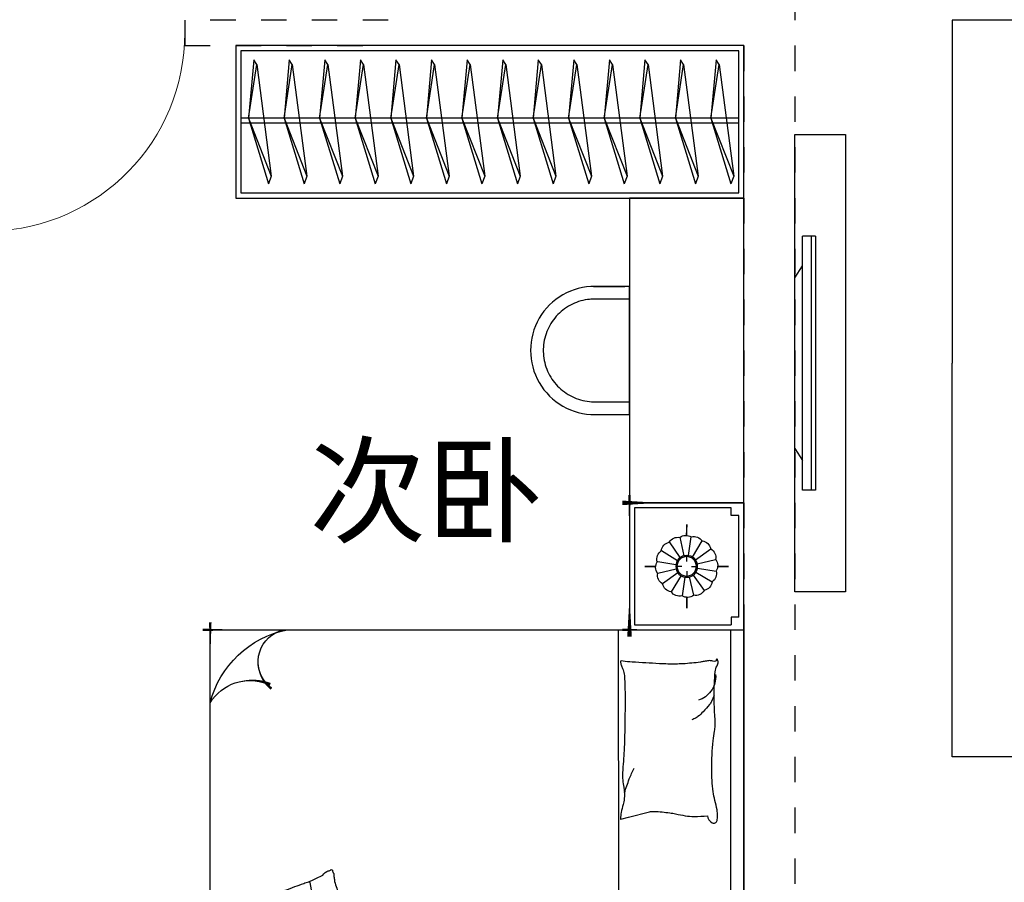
# Model space of a CAD drawing. Header units: millimetres. Extents: x 296296 to 297283, y 219875 to 220035.
# Tile 145 of 256: x 296881.87 to 296885.75, y 220010.86 to 220014.26. Entities that reach past the tile are written whole.
import ezdxf

# ---------------------------------------------------------------- set-up
doc = ezdxf.new("R2010")
doc.units = ezdxf.units.MM
for name, pattern in [('185洋房-中间套（报建版）-旧规$0$DASH', [0.35, 0.25, -0.1]), ('185洋房-中间套（报建版）-旧规$0$洋房户型$0$CONTINOUS', [0]), ('185洋房-中间套（报建版）-旧规$0$洋房户型$0$XU-140-SF-N1$0$DASH', [0.35, 0.25, -0.1])]:
    doc.linetypes.add(name, pattern=pattern)
doc.styles.get("Standard").update_dxf_attribs({"font": 'arial.ttf'})

# ---------------------------------------------------------------- blocks, each defined once
blk = doc.blocks.new('4uyh5uj6kj67j75rykjtuk7tsik76ykj')
at = {"color": 253}
blk.add_text('次卧', height=337.5886524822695, dxfattribs=at).set_placement((833764.4018206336, 425537))
blk = doc.blocks.new('185洋房-中间套（报建版）-旧规$0$洋房户型$0$11A$C643C1FD2')
at = {"color": 253}
for points in [[(28.00162752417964, 342.6770962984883, -0.2633679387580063), (0.0515171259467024, 361.4657623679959, -0.494818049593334), (9.22300753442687, 380.2089987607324, -0.049224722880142), (26.89366485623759, 381.9528907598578, -0.0368308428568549), (50.53589313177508, 380.2089987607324, -0.0318926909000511), (88.513958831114, 372.0737317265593, 0.0357819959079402), (122.4282498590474, 365.0841070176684, 0.0329412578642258), (212.0899194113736, 359.1705537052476, 0.0265644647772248), (323.3170857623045, 365.0841070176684, 0.0179054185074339), (360.8313586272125, 370.4487565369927, -0.0333974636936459), (381.0393698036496, 372.7026747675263, -0.0320396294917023), (418.1219118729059, 371.9701745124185, 0.018441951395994), (482.4437609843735, 368.9494421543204, 0.0108372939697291), (547.20722402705, 369.7023622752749, 0.0146238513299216), (595.1154809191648, 372.7026747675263, 0.1112493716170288), (617.6622878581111, 380.009099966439, -0.1537083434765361), (634.5505437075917, 383.9622313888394, -0.0764444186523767), (641.9869964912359, 382.2391803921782, -0.215512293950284), (643.9398537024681, 380.2089987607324, -0.5858582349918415), (641.2773915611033, 377.1638927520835, 0.3634893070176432), (636.428366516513, 374.5792910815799, 0.1917162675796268), (636.3710470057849, 363.0441536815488, -0.1296753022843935), (638.3061893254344, 346.4303289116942, -0.0173502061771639), (635.3064320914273, 329.6262630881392, 0.0193256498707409), (632.6727208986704, 314.5282753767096, 0.0188175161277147), (626.0583722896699, 246.1461785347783, 0.0218280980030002), (625.1612337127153, 186.9199199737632, 0.0062041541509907), (626.5468691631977, 153.0692459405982, 0.0019630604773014), (632.6727208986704, 46.17539165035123, 0.0283408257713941), (636.9498540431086, 10.04676229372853, -0.1170135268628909), (636.428366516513, 1.137023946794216, -0.3660599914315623), (634.9992988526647, 0.2057491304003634, -0.0397304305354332), (621.4055880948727, 3.013640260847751, -0.0483088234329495), (607.6671159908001, 8.49546699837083, 0.0629807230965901), (596.9933037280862, 12.39658056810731, 0.0405796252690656), (573.5959727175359, 15.7771522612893, 0.0143450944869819), (506.85604535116, 18.02642949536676, 0.0054844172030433), (381.4113608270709, 17.27782013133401, 0.0071527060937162), (285.2684470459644, 14.27319686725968, 0.0087615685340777), (242.7241944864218, 11.586396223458, -0.0081531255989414), (197.0090114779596, 8.643489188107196, -0.062510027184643), (139.879690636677, 13.04411358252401, 0.078669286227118), (94.29284231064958, 15.08410701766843, 0.0478250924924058), (71.93141105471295, 10.36764307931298, -0.0344939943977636), (41.1465831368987, 3.013640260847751, -0.0235713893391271), (15.81139786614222, -8.1299222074e-06, -0.5102284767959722), (14.85667191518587, 1.137023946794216), (22.36815910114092, 31.16260241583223), (43.02460189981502, 113.7327313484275, 0.0730409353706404), (44.97563112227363, 133.3135636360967, 0.0233051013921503), (39.26876032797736, 194.4262439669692, 0.0182988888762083), (35.19884174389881, 217.2706755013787, -0.0109698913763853), (27.85368260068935, 255.2657693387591, -0.0422811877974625), (24.94686314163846, 289.579173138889, -0.0272005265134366), (27.85368260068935, 342.9727865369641)], [(501.8616993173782, 368.8804882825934, 0.0278421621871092), (478.0799251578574, 358.2673156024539, 0.0486850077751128), (465.5431597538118, 350.1835615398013, 0.0236664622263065), (437.6198862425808, 325.8245057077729, 0.0312234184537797), (418.5966097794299, 305.1453350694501, 0.0468009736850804), (413.4886008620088, 297.4792006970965, 0.023190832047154), (405.4516541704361, 280.7496055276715)], [(583.8483481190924, 374.5792910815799, 0.0881531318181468), (549.3185234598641, 371.0355364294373, 0.0881531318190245), (518.1231781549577, 355.8132692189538, 0.0775471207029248), (496.4769416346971, 334.2011149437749, 0.077547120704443), (482.4437609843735, 307.0218101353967)], [(118.3913605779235, 15.79728258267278, 0.0097294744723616), (145.6801728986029, 24.82911724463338, 0.009729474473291), (172.5969230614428, 34.91583502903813, 0.0079705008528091), (194.3418602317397, 43.95450188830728, 0.0079705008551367), (215.7876314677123, 53.68171564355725)]]:
    blk.add_lwpolyline(points, format="xyb", dxfattribs=at)
blk = doc.blocks.new('185洋房-中间套（报建版）-旧规$0$洋房户型$0$11A$C5A527934')
at = {"color": 253}
for p, q in [((122.7863028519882, 492.3297854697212), (194.0422210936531, 398.7701386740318)), ((469.082148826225, 493.1734273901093), (467.2889541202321, 399.6312042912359)), ((194.0422210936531, 398.7701386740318), (261.6452530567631, 281.4336128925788)), ((347.0384173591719, 320.5457457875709), (364.8287260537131, 400.5479455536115)), ((467.2889541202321, 399.6312042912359), (490.5114477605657, 289.7861020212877)), ((592.6898554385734, 326.9167924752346), (677.8384109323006, 360.9532905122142)), ((677.8384109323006, 360.9532905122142), (699.5126560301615, 357.8590980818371)), ((329.248285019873, 268.9888375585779), (347.0384173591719, 320.5457457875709)), ((530.7634408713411, 243.3727071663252), (592.6898554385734, 326.9167924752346)), ((261.6452530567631, 281.4336128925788), (277.656460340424, 231.6545115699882)), ((490.5114477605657, 289.7861020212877), (530.7634408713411, 243.3727071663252)), ((69.51041293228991, 247.6549006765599), (37.09750266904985, 229.6184736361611)), ((162.0198065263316, 260.0996760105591), (69.51041293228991, 247.6549006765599)), ((277.656460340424, 231.6545115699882), (162.0198065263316, 260.0996760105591)), ((277.656460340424, 231.6545115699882), (329.248285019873, 268.9888375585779)), ((530.7634408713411, 243.3727071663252), (363.562474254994, 226.3543945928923)), ((530.7634408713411, 243.3727071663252), (502.8965543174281, 169.1111991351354)), ((530.7634408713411, 243.3727071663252), (591.1416068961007, 268.1265008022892)), ((591.1416068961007, 268.1265008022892), (653.0678451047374, 265.0323083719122)), ((653.0678451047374, 265.0323083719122), (741.3128976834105, 249.5610920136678)), ((741.3128976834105, 249.5610920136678), (744.2826452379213, 243.7632998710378)), ((277.656460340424, 231.6545115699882), (233.1808649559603, 174.7640555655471)), ((277.656460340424, 231.6545115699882), (288.2512753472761, 146.9533973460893)), ((318.6659118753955, 193.8651198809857), (307.8287011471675, 186.1295117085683)), ((363.562474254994, 226.3543945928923), (318.6659118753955, 193.8651198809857)), ((233.1808649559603, 174.7640555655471), (174.4729873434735, 132.0963089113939)), ((502.8965543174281, 169.1111991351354), (521.4744786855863, 94.8498182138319)), ((174.4729873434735, 132.0963089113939), (90.85874809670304, 132.0963089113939)), ((289.9070901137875, 133.7158508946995), (300.5571840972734, 48.57280439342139)), ((521.4744786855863, 94.8498182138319), (569.7114051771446, 38.53747242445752))]:
    blk.add_line(p, q, dxfattribs=at)
blk.add_lwpolyline([(405.0356356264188, 391.5003112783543, -0.0256263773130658), (394.5934741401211, 394.0405346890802, -0.0108003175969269), (278.209239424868, 431.5106167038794, -0.0045599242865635), (199.4338971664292, 459.5707737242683, -0.0112502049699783), (167.8769151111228, 471.9491266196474, -0.0693939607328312), (150.9364112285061, 481.9861399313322, 0.0797562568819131), (135.9971100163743, 490.4264496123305, 0.1063994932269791), (122.7863028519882, 492.3297854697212, 0.3286420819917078), (119.1773717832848, 489.2655320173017, 0.2995467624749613), (121.3153486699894, 483.4137400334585, -0.1899166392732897), (126.2542959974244, 475.4833428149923, -0.0335175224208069), (127.3176843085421, 466.2475801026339, -0.0756271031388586), (126.8906863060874, 462.1304654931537, -0.0534886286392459), (124.2209201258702, 455.063051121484, -0.0178378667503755), (113.3135905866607, 435.2732662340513, -0.0383935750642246), (97.84424402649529, 413.4275901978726, 0.0595290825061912), (88.45066338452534, 398.9000875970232, 0.0359425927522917), (78.95537845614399, 375.3470172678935, 0.011245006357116), (55.85925023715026, 297.6302435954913, 0.0062027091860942), (46.61283075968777, 262.009805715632, -0.010783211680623), (41.10622010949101, 241.5682398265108, -0.0194848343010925), (37.09750266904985, 229.6184736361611, -0.0050616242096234), (19.43351800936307, 184.4461909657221, -0.1013919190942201), (4.367418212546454, 161.6979340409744, 0.2237680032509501), (2.24386440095e-05, 149.6127858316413, 0.2555795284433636), (2.805489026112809, 145.4583129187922, 0.0815627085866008), (16.92475666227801, 140.8788286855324, 0.0718052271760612), (32.32184490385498, 140.7632261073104, -0.0699853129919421), (48.11559286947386, 140.7018463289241, -0.0354599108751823), (101.6783004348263, 129.0320565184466, -0.0294323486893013), (163.8247328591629, 106.7504570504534, -0.0015539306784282), (193.8273851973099, 93.84524431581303, 0.0015200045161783), (224.4987916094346, 80.64991030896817, 0.004735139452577), (256.237719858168, 67.46336765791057, -0.0038204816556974), (295.604757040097, 51.19196171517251, -0.2960011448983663), (315.3198151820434, 22.10359100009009, 0.6497743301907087), (334.6137799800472, 13.98520612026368, 0.0231899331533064), (338.6621444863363, 18.15789371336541, -0.0288000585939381), (341.960333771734, 21.48196777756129, -0.0057266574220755), (347.8876233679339, 26.68343014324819, 0.0043580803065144), (355.6948428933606, 33.49688085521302, 0.0275279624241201), (370.9950301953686, 48.67188713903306, 0.0462141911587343), (378.6929041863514, 58.96571177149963, 0.194121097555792), (381.2113511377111, 73.97301234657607, -0.1337189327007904), (382.2652226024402, 95.61669339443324, -0.0057790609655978), (388.9653815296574, 115.431317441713, -0.0088817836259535)], format="xyb", dxfattribs=at)
blk.add_lwpolyline([(770.2698468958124, 299.0561550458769, 0.1013919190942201), (787.0352203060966, 320.5827156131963, -0.2237680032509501), (792.3160632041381, 332.2975630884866, -0.2555795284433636), (789.8372789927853, 336.6548462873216, -0.0815627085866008), (776.1105519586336, 342.3030636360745, -0.0718052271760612), (760.7676185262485, 343.5984725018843, 0.0699853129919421), (745.0250362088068, 344.8702209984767, 0.0354599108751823), (692.5143547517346, 360.6111221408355, 0.0294323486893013), (632.2585668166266, 387.5905357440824, 0.0015539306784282), (603.3333250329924, 402.757409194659, -0.0015200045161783), (573.7635334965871, 418.2648087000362, -0.004735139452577), (543.1286866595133, 433.8452654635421, 0.0038204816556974), (505.1246174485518, 453.0861851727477, 0.2960011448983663), (487.6971029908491, 483.6000929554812, 0.265444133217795), (469.082148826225, 493.1734273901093, -0.0231899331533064), (464.7258680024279, 489.3233112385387, 0.0288000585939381), (461.1825995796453, 486.2618132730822, 0.0057266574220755), (454.8740680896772, 481.5299634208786, -0.0043580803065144), (446.5675822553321, 475.3349589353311, -0.0275279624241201), (430.149279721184, 461.3773126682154, -0.0462141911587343), (421.6850562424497, 451.7037915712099, -0.194121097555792), (418.0237477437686, 436.9336708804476, 0.1337189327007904), (415.3140452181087, 415.4344363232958, 0.0115049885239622), (398.5551213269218, 377.3189803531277, 0.0088817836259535), (374.8533441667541, 328.8747350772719, 0.0124257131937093), (341.4359616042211, 267.358714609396, -0.0336123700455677), (330.0450882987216, 244.0923795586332), (309.3242681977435, 193.4073047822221), (293.3396342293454, 154.3073867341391, 0.2243410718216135), (280.2644931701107, 142.336453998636, -0.7227715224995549), (280.1118582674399, 134.362428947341, -0.1035130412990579), (283.475598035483, 133.9159818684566, 0.0534647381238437), (289.9907356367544, 133.7042395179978, 0.0301092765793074), (310.7412826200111, 129.5083340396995, -0.0314364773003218), (330.6279829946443, 125.5419687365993, -0.0532399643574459), (344.2355694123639, 125.1658530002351, 0.0551795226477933), (357.3661006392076, 124.7520930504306, 0.0562710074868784), (380.1486569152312, 118.8334074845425, 0.0108003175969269), (493.3185365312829, 72.55300682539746, 0.0045599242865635), (569.7114051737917, 38.53747242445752, 0.0112502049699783), (600.2267866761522, 23.7767736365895, 0.0693939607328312), (616.3481453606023, 12.47084147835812, -0.0797562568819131), (630.5965715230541, 2.91030277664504, -0.1063994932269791), (643.622630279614, -7.6228861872e-06, -0.3286420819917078), (647.45581179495, 2.778616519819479, -0.2995467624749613), (645.7726487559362, 8.777064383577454, 0.1899166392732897), (641.4560746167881, 17.06268979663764, 0.0335175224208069), (641.103711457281, 26.35278924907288, 0.0756271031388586), (641.8450193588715, 30.42506412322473, 0.0534886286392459), (645.0486305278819, 37.26705745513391, 0.0178378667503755), (657.4407085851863, 56.16260785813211, 0.0383935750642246), (674.5389620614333, 76.75833489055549, -0.0595290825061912), (685.0184041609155, 90.52310813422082, -0.0359425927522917), (696.2910374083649, 113.2791029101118, -0.011245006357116), (725.2760093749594, 188.9969967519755, -0.0062027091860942), (737.2254412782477, 223.8039349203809, 0.010783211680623), (744.2826452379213, 243.7632998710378, 0.0194848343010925), (749.1954882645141, 255.370655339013, 0.0050616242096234)], format="xyb", close=True, dxfattribs=at)
blk = doc.blocks.new('185洋房-中间套（报建版）-旧规$0$洋房户型$0$11cdx床头灯2.0')
at = {"color": 253}
for p, q in [((0, 121.9930754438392), (0, 164.8358911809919)), ((-22.36753262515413, 36.55522483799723), (-61.20316116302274, 100.0242339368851)), ((-6.675826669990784, 42.33230819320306), (-18.26673075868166, 115.8317782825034)), ((10.03221337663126, 41.66468136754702), (27.45064381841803, 114.0049844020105)), ((25.21293987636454, 34.65398449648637), (68.98890671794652, 94.82196510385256)), ((-34.65398450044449, 25.21293987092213), (-94.82196508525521, 68.98890669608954)), ((36.55522483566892, 22.36753262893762), (100.0242339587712, 61.20316118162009)), ((-121.9930754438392, 0), (-164.8358911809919, 0)), ((-41.66468137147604, 10.0322133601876), (-114.0049843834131, 27.45064379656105)), ((-19.46074865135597, 0), (-38.24746614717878, 0)), ((0, 19.46074865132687), (0, 38.24746614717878)), ((19.46074865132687, 0), (38.24746614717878, 0)), ((42.33230819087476, 6.675826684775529), (115.8317783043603, 18.26673077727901)), ((121.9930754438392, 0), (164.8358911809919, 0)), ((-42.33230818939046, -6.675826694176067), (-115.831778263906, -18.26673078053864)), ((-36.55522482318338, -22.36753264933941), (-100.0242339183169, -61.20316118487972)), ((-25.21293984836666, -34.65398451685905), (-68.9889066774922, -94.82196510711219)), ((0, -19.46074865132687), (0, -38.24746614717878)), ((62.58618011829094, -99.16473352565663), (22.87297582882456, -36.24110863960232)), ((34.65398451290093, -25.21293985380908), (96.00410843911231, -67.33413310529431)), ((41.66468137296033, -10.03221335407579), (114.3802456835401, -25.8424789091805)), ((-27.26200928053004, -114.0502396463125), (-9.963274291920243, -41.68122052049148)), ((18.72336690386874, -113.8760766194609), (6.952890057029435, -42.28768495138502)), ((0, -121.9930754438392), (0, -164.8358911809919))]:
    blk.add_line(p, q, dxfattribs=at)
for points in [[(0, 164.8358911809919), (0, 121.9930754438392)], [(-164.8358911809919, 0), (-121.9930754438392, 0)], [(164.8358911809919, 0), (122.0982539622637, -1.711093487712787)], [(0, -164.8358911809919), (0, -121.9930754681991)]]:
    blk.add_lwpolyline(points, dxfattribs=at)
for radius in [42.85546614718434, 38.24746614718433]:
    blk.add_circle((0, 0), radius, dxfattribs=at)
for centre, start, end in [((-28.32740078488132, 77.05201628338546), 75.48094052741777, 145.0444984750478), ((3.315424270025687, 82.02720775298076), 52.98094052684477, 122.5444984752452), ((-55.65763585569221, 60.34635381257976), 97.98094052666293, 167.5444984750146), ((34.45350603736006, 74.51450042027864), 30.48094052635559, 100.0444984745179), ((60.34635383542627, 55.6576358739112), 7.980940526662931, 77.54449847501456), ((-74.51450040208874, 34.45350601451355), 120.4809405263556, 190.0444984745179), ((77.05201630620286, 28.32740080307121), 345.4809405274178, 55.04449847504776), ((-82.02720773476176, 3.315424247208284), 142.9809405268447, 212.5444984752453), ((82.02720777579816, -3.315424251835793), 322.9809405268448, 32.54449847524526), ((-77.05201626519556, -28.32740080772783), 165.4809405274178, 235.0444984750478), ((74.51450044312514, -34.45350601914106), 300.4809405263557, 10.04449847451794), ((-60.34635379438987, -55.65763587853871), 187.9809405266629, 257.5444984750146), ((55.65763589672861, -60.34635381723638), 277.9809405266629, 347.5444984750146), ((-34.45350599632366, -74.51450042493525), 210.4809405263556, 280.044498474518), ((-3.31542422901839, -82.02720775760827), 232.9809405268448, 302.5444984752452), ((28.32740082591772, -77.05201628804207), 255.4809405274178, 325.0444984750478)]:
    blk.add_arc(centre, 40.1031497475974, start, end, dxfattribs=at)
blk = doc.blocks.new('185洋房-中间套（报建版）-旧规$0$洋房户型$0$11cdx床尾凳')
at = {"color": 253}
for p, q in [((-550, 0), (-672.5504942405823, 0)), ((-600, -50), (-600, 28.31528664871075)), ((550, 0), (-550, 0)), ((-600, -50), (-600, -350)), ((600, -50), (600, -350)), ((600, -350), (600, -443.3528704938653)), ((550, -400), (-550, -400)), ((550, -400), (627.8744927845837, -400))]:
    blk.add_line(p, q, dxfattribs=at)
for centre, start, end in [((-550, -50), 90, 180), ((550, -50), 0, 90), ((-550, -350), 180, 270), ((550, -350), 270, 0)]:
    blk.add_arc(centre, 50, start, end, dxfattribs=at)
blk = doc.blocks.new('*U1150')
at = {"color": 253}
for p, q in [((-2058.050244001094, 0), (-2608.050244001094, 0)), ((-2608.050244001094, 0), (-2608.050244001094, -450.0000000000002)), ((-58.05024400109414, 0), (-2058.050244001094, 0)), ((-2058.050244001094, 0), (-2058.050244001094, -2100)), ((-2058.050244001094, -450), (-2058.050244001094, 0)), ((-58.05024400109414, -2100), (-58.05024400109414, 0)), ((-58.05024400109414, -450), (-58.05024400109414, 0)), ((-58.05024400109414, 0), (491.9497559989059, 0)), ((491.9497559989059, 0), (491.9497559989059, -450)), ((-2588.050244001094, -50), (-2588.050244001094, -430)), ((-2078.050244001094, -430), (-2078.050244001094, -50)), ((-58.05024400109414, -52.37141133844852), (-2058.050244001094, -52.37141133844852)), ((-38.05024400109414, -430), (-38.05024400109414, -50)), ((471.9497559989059, -50), (471.9497559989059, -430)), ((-2608.050244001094, -450), (-2058.050244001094, -450)), ((-2588.050244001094, -430), (-2078.050244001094, -430)), ((491.9497559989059, -450), (-58.05024400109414, -450)), ((471.9497559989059, -430), (-38.05024400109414, -430)), ((-2058.050244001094, -2100), (-58.05024400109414, -2100))]:
    blk.add_line(p, q, dxfattribs=at)
at = {"color": 253, "linetype": '185洋房-中间套（报建版）-旧规$0$洋房户型$0$CONTINOUS', "ltscale": 2.5}
blk.add_line((-58.05024400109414, -494.0539780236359), (-1287.688693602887, -493.6936342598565), dxfattribs=at)
at = {"color": 253}
for points in [[(-2558.050244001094, -20), (-2558.050244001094, -50), (-2588.050244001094, -50)], [(-2108.050244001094, -20), (-2558.050244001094, -20)], [(-2108.050244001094, -20), (-2108.050244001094, -50), (-2078.050244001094, -50)], [(-8.050244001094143, -20), (-8.050244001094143, -50), (-38.05024400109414, -50)], [(-8.050244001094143, -20), (441.9497559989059, -20)], [(441.9497559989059, -20), (441.9497559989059, -50), (471.9497559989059, -50)], [(-2058.050244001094, -1479.576318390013), (-2408.056364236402, -1479.576318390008), (-2408.056364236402, -2979.576318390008), (-2408.056364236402, -2979.576318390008), (-1058.050244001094, -2979.576318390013)], [(-58.05024400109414, -1479.576318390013), (491.9436357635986, -1479.576318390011), (491.9436357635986, -2979.576318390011), (491.9436357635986, -2979.576318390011), (-1058.050244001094, -2979.576318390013)]]:
    blk.add_lwpolyline(points, dxfattribs=at)
for points in [[(-2608.050244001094, -332.5829230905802, 0, 18, 0), (-2608.050244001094, -478.5486145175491, 10, 10, 0)], [(-2058.050244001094, -349.7433749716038, 0, 10, 0), (-2058.050244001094, -477.732901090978, 10, 10, 0)], [(-58.05024400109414, -349.7433749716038, 0, 10, 0), (-58.05024400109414, -477.732901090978, 10, 10, 0)], [(491.9497559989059, -332.5829230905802, 0, 18, 0), (491.9497559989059, -478.5486145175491, 10, 10, 0)], [(-2638.693226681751, -450, 10, 0, 0), (-2460.97911710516, -450, 10, 10, 0)], [(-2031.354178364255, -450, 18, 0, 0), (-2190.535785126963, -450, 10, 10, 0)], [(-84.74630963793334, -450, 18, 0, 0), (74.43529712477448, -450, 10, 10, 0)], [(522.592738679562, -450, 10, 0, 0), (344.878629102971, -450, 10, 10, 0)], [(-289.570384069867, -1858.974266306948, 10, 0, 0.3742418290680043), (-123.6961756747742, -1895.367973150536, 10, 10, -2.215859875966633)], [(-271.9154802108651, -1863.698682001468, 10, 0, -0.1770186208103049), (-264.781054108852, -1995.667389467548, 10, 10, 2.215859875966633)], [(-58.05024400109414, -1958.516598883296, 0, 10, 0), (-58.05024400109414, -2130, 10, 10, 0)], [(-2058.050244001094, -2005.373558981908, 0, 10, 0), (-2058.050244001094, -2130, 10, 10, 0)], [(-1816.301881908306, -2100, 0, 10, 0), (-2088.050244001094, -2100, 10, 10, 0)], [(-182.6766850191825, -2100, 0, 10, 0), (-28.05024400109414, -2100, 10, 10, 0)]]:
    blk.add_lwpolyline(points, format="xyseb", dxfattribs=at)
at = {"color": 253, "linetype": '185洋房-中间套（报建版）-旧规$0$洋房户型$0$CONTINOUS', "ltscale": 2.5}
for centre, radius, start, end in [((-1286.90856368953, -1775.735626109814), 1282.042229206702, 90.03486480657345, 126.9770269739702), ((-1168.668092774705, -1124.520932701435), 641.9571511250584, 100.6846126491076, 154.0789214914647), ((-442.1018839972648, -1720.672995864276), 391.6461517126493, 284.3565564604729, 348.6982700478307), ((-184.1068333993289, -1781.829325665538), 129.6719098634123, 228.5450077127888, 346.4386693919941), ((-438.8865260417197, -1944.946974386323), 181.3429785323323, 301.1833281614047, 22.20619447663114)]:
    blk.add_arc(centre, radius, start, end, dxfattribs=at)
at = {"color": 253, "linetype": '185洋房-中间套（报建版）-旧规$0$洋房户型$0$XU-140-SF-N1$0$DASH', "ltscale": 2.5}
blk.add_arc((-1915.969034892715, -855.2302890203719), 175.8930122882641, 5.18840646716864, 143.8786841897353, dxfattribs=at)
at = {"color": 253, "xscale": -1}
for name, p in [('185洋房-中间套（报建版）-旧规$0$洋房户型$0$11cdx床头灯2.0', (-2333.050244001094, -225)), ('185洋房-中间套（报建版）-旧规$0$洋房户型$0$11A$C643C1FD2', (-1238.356507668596, -485.6770544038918))]:
    blk.add_blockref(name, p, dxfattribs=at)
at = {"color": 253}
for name, p in [('185洋房-中间套（报建版）-旧规$0$洋房户型$0$11cdx床头灯2.0', (216.9497559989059, -225)), ('185洋房-中间套（报建版）-旧规$0$洋房户型$0$11A$C643C1FD2', (-877.7439803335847, -485.6770544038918)), ('185洋房-中间套（报建版）-旧规$0$洋房户型$0$11A$C5A527934', (-1993.689784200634, -1956.163217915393)), ('185洋房-中间套（报建版）-旧规$0$洋房户型$0$11cdx床尾凳', (-1058.050244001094, -2100))]:
    blk.add_blockref(name, p, dxfattribs=at)
blk = doc.blocks.new('*U1156')
at = {"color": 253}
for p, q in [((-900, 0), (-1350, 0)), ((-1350, 0), (-1350, -450)), ((-1350, 0), (1400, 0)), ((900, 0), (-900, 0)), ((-900, 0), (-900, -2100)), ((-900, -450), (-900, 0)), ((900, -2100), (900, 0)), ((900, -450), (900, 0)), ((900, 0), (1400, 0)), ((1400, 0), (1400, -450)), ((-1330, -50), (-1330, -430)), ((-920, -430), (-920, -50)), ((900, -52.37141133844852), (-900, -52.37141133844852)), ((920, -430), (920, -50)), ((1380, -50), (1380, -430)), ((-1350, -450), (-900, -450)), ((-1330, -430), (-920, -430)), ((1400, -450), (900, -450)), ((1380, -430), (920, -430)), ((-900, -2100), (900, -2100))]:
    blk.add_line(p, q, dxfattribs=at)
at = {"color": 253, "linetype": '185洋房-中间套（报建版）-旧规$0$洋房户型$0$CONTINOUS', "ltscale": 2.5}
blk.add_line((900, -494.0539780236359), (-129.6384496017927, -493.6936342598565), dxfattribs=at)
at = {"color": 253}
for points in [[(-1300, -20), (-1300, -50), (-1330, -50)], [(-950, -20), (-1300, -20)], [(-950, -20), (-950, -50), (-920, -50)], [(950, -20), (950, -50), (920, -50)], [(950, -20), (1350, -20)], [(1350, -20), (1350, -50), (1380, -50)]]:
    blk.add_lwpolyline(points, dxfattribs=at)
for points in [[(-1350, -332.5829230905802, 0, 18, 0), (-1350, -478.5486145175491, 10, 10, 0)], [(-900, -349.7433749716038, 0, 10, 0), (-900, -477.732901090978, 10, 10, 0)], [(900, -349.7433749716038, 0, 10, 0), (900, -477.732901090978, 10, 10, 0)], [(1400, -332.5829230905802, 0, 18, 0), (1400, -478.5486145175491, 10, 10, 0)], [(-1380.642982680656, -450, 10, 0, 0), (-1202.928873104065, -450, 10, 10, 0)], [(-873.3039343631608, -450, 18, 0, 0), (-1032.485541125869, -450, 10, 10, 0)], [(873.3039343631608, -450, 18, 0, 0), (1032.485541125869, -450, 10, 10, 0)], [(1430.642982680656, -450, 10, 0, 0), (1252.928873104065, -450, 10, 10, 0)], [(668.4798599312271, -1858.974266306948, 10, 0, 0.3742418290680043), (834.35406832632, -1895.367973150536, 10, 10, -2.215859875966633)], [(686.134763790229, -1863.698682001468, 10, 0, -0.1770186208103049), (693.2691898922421, -1995.667389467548, 10, 10, 2.215859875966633)], [(900, -1958.516598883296, 0, 10, 0), (900, -2130, 10, 10, 0)], [(-900, -2005.373558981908, 0, 10, 0), (-900, -2130, 10, 10, 0)], [(-658.2516379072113, -2100, 0, 10, 0), (-930, -2100, 10, 10, 0)], [(775.3735589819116, -2100, 0, 10, 0), (930, -2100, 10, 10, 0)]]:
    blk.add_lwpolyline(points, format="xyseb", dxfattribs=at)
at = {"color": 253, "linetype": '185洋房-中间套（报建版）-旧规$0$洋房户型$0$CONTINOUS', "ltscale": 2.5}
for centre, radius, start, end in [((-128.8583196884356, -1775.735626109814), 1282.042229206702, 90.03486480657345, 126.977026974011), ((-10.6178487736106, -1124.520932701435), 641.9571511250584, 100.6846126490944, 154.0789214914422), ((515.9483600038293, -1720.672995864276), 391.6461517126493, 284.3565564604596, 348.6982700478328), ((773.9434106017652, -1781.829325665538), 129.6719098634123, 228.5450077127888, 346.4386693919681), ((519.1637179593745, -1944.946974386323), 181.3429785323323, 301.1833281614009, 22.206194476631)]:
    blk.add_arc(centre, radius, start, end, dxfattribs=at)
at = {"color": 253, "linetype": '185洋房-中间套（报建版）-旧规$0$洋房户型$0$XU-140-SF-N1$0$DASH', "ltscale": 2.5}
blk.add_arc((-757.918790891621, -855.2302890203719), 175.8930122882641, 5.188406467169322, 143.8786841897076, dxfattribs=at)
at = {"color": 253, "xscale": -1}
for name, p in [('185洋房-中间套（报建版）-旧规$0$洋房户型$0$11cdx床头灯2.0', (-1125, -225)), ('185洋房-中间套（报建版）-旧规$0$洋房户型$0$11A$C643C1FD2', (-140.3062636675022, -485.6770544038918))]:
    blk.add_blockref(name, p, dxfattribs=at)
at = {"color": 253}
for name, p in [('185洋房-中间套（报建版）-旧规$0$洋房户型$0$11cdx床头灯2.0', (1150, -225)), ('185洋房-中间套（报建版）-旧规$0$洋房户型$0$11A$C643C1FD2', (140.3062636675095, -485.6770544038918)), ('185洋房-中间套（报建版）-旧规$0$洋房户型$0$11A$C5A527934', (-835.6395401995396, -1956.163217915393))]:
    blk.add_blockref(name, p, dxfattribs=at)
blk = doc.blocks.new('185洋房-中间套（报建版）-旧规$0$洋房户型$0$11A$C17570B11')
at = {"color": 253}
for p, q in [((0, 0), (-211.0270006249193, -32.54784116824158)), ((0, 0), (228.5429438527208, -89.85827781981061)), ((-211.0270006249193, -32.54784116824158), (-229.8062428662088, -20.4895358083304)), ((-211.0270006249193, -32.54784116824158), (228.5429438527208, -89.85827781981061)), ((228.5429438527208, -89.85827781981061), (259.1465271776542, -78.90659712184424))]:
    blk.add_line(p, q, dxfattribs=at)
blk.add_lwpolyline([(-229.8062428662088, -20.4895358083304), (0, 0), (259.1465271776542, -78.90659712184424)], dxfattribs=at)
blk = doc.blocks.new('*U1157')
at = {"color": 253}
for points in [[(49.99999854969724, 0), (2050.00000144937, 0), (2050.00000144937, -599.9999999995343), (49.99999854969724, -599.9999999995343)], [(69.99999854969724, -20), (2030.00000144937, -20), (2030.00000144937, -579.9999999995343), (69.99999854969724, -579.9999999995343)]]:
    blk.add_lwpolyline(points, close=True, dxfattribs=at)
for points in [[(69.99999854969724, -285.2554255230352), (2030.00000144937, -285.2554255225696)], [(69.99999854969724, -305.2554255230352), (2030.00000144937, -305.2554255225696)]]:
    blk.add_lwpolyline(points, dxfattribs=at)
at = {"color": 253, "rotation": 270}
for p in [(179.5653612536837, -285.148174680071), (319.5653612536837, -285.148174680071), (459.5653612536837, -285.148174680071), (599.5653612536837, -285.148174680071), (739.5653612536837, -285.148174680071), (879.5653612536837, -285.148174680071), (1019.565361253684, -285.148174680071), (1159.565361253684, -285.148174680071), (1299.565361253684, -285.148174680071), (1439.565361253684, -285.148174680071), (1579.565361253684, -285.148174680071), (1719.565361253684, -285.148174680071), (1859.565361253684, -285.148174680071), (1999.565361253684, -285.148174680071)]:
    blk.add_blockref('185洋房-中间套（报建版）-旧规$0$洋房户型$0$11A$C17570B11', p, dxfattribs=at)
blk = doc.blocks.new('*U1185')
at = {"color": 253}
for p, q in [((81.74266609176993, 1227.285564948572), (31.14089684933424, 1227.28556510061)), ((31.14089620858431, 1109.991018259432), (31.14089684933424, 1227.28556510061)), ((64.69396885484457, 1227.285564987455), (64.69396468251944, 227.2593740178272)), ((81.74266609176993, 1227.285564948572), (81.7426618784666, 227.2593739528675)), ((-3.98270785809e-05, 1063.073199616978), (31.14089619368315, 1109.991018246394)), ((31.14089324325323, 344.5539209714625), (31.14089620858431, 1109.991018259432)), ((-4.22820448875e-05, 391.4717398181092), (-3.98270785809e-05, 1063.073199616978)), ((-4.22820448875e-05, 391.4717398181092), (31.14089324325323, 344.5539209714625)), ((31.1408926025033, 227.259374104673), (31.1408932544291, 344.5539209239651)), ((81.7426618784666, 227.2593739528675), (31.1408926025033, 227.259374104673))]:
    blk.add_line(p, q, dxfattribs=at)
blk.add_lwpolyline([(199.9999588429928, -172.7275289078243), (-4.11570072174e-05, -172.7275289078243), (-4.0790066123e-05, 1627.272469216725), (199.9999588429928, 1627.272469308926)], close=True, dxfattribs=at)
blk = doc.blocks.new('185洋房-中间套（报建版）-旧规$0$洋房户型$0$0627004614060755559669DADA558Desk_7_ICDA')
at = {"color": 253, "linetype": 'ByBlock'}
for p, q in [((135.5067688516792, 454.3815198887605), (-1.33659341e-08, 454.3815198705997)), ((4.08836058e-08, 50.00073370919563), (135.8617244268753, 49.99874006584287))]:
    blk.add_line(p, q, dxfattribs=at)
at = {"color": 253}
blk.add_lwpolyline([(135.5067688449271, 504.3815198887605), (-2.01180228e-08, 504.3815198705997), (4.76356945e-08, 0), (141.585731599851, 1.67638063e-08), (18.23688822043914, 2.0954758e-09)], dxfattribs=at)
blk.add_ellipse((137.2971440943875, 252.1907599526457), major_axis=(9.543512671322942, 252.0164800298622), ratio=0.9999999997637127, start_param=3.172344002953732, end_param=6.328134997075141, dxfattribs=at)
at = {"color": 253, "linetype": 'ByBlock'}
blk.add_open_spline([(135.8617244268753, 49.99874006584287), (142.8966715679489, 49.94879694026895), (149.9342136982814, 50.2663414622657), (168.7145371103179, 52.09909560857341), (180.3916395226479, 54.28524919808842), (203.1847677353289, 60.66387470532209), (214.300432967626, 64.85624571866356), (235.6288372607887, 75.11844467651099), (245.8412389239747, 81.18811028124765), (265.0490330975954, 95.0183018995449), (274.0441217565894, 102.7786091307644), (290.5406321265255, 119.7514905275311), (298.041792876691, 128.9637961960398), (311.3197225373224, 148.5574212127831), (317.0962814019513, 158.9384306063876), (326.7473105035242, 180.5502605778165), (330.6216280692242, 191.7807392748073), (336.348970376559, 214.7461721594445), (338.2019045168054, 226.4807630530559), (339.8294341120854, 250.0935711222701), (339.6040038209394, 261.9714147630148), (337.0816712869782, 285.5054623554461), (334.7848089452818, 297.1612940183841), (328.1901804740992, 319.8928674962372), (323.8925186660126, 330.9682497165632), (313.4283907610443, 352.1983129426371), (307.2620901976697, 362.3526581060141), (293.250253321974, 381.4283490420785), (285.4049386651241, 390.349393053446), (268.2762816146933, 406.6841004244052), (258.993210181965, 414.0975053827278), (239.2744694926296, 427.1889080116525), (228.839112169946, 432.8666985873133), (207.1366740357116, 442.3122126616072), (195.8699365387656, 446.0797867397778), (172.8511893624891, 451.58894597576), (161.0995438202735, 453.3304439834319), (144.8167351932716, 454.2975966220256), (140.338702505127, 454.4145632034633), (135.861724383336, 454.382779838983)], degree=3, knots=[3.172344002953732, 3.172344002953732, 3.172344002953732, 3.172344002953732, 3.276724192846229, 3.276724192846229, 3.452311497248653, 3.452311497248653, 3.627898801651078, 3.627898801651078, 3.803486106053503, 3.803486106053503, 3.979073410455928, 3.979073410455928, 4.154660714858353, 4.154660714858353, 4.330248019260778, 4.330248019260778, 4.505835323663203, 4.505835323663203, 4.681422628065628, 4.681422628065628, 4.857009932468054, 4.857009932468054, 5.032597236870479, 5.032597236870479, 5.208184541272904, 5.208184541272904, 5.383771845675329, 5.383771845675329, 5.559359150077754, 5.559359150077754, 5.73494645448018, 5.73494645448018, 5.910533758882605, 5.910533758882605, 6.08612106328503, 6.08612106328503, 6.261708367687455, 6.261708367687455, 6.328134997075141, 6.328134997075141, 6.328134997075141, 6.328134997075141], dxfattribs=at)
blk = doc.blocks.new('*U1209')
at = {"color": 253}
blk.add_lwpolyline([(1249.999999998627, -599.9999967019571), (1250.000000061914, 599.999996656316), (800.0000000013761, 599.9999966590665), (799.9999999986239, -599.9999966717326), (1249.999999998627, -599.9999967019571)], dxfattribs=at)
blk.add_blockref('185洋房-中间套（报建版）-旧规$0$洋房户型$0$0627004614060755559669DADA558Desk_7_ICDA', (1250.000000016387, -252.190759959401), dxfattribs=at)
blk = doc.blocks.new('185洋房-中间套（报建版）-旧规$0$洋房户型$0$$DorLib2D$00000001')
at = {"color": 253}
for p, q in [((0.45, 0.9750000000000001), (0.5000000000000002, 0.9750000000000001)), ((0.45, 0), (0.45, 0.9750000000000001)), ((0.5, 0), (0.5, 0.9750000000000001)), ((0.5, 0), (0.45, 0))]:
    blk.add_line(p, q, dxfattribs=at)
at = {"color": 253, "lineweight": 13}
blk.add_arc((0.475, 0), 0.975, 91.4692835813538, 180, dxfattribs=at)
blk = doc.blocks.new('185洋房-中间套（报建版）-旧规')
at = {"color": 253, "linetype": '185洋房-中间套（报建版）-旧规$0$DASH'}
for p, q in [((26899.99985760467, 7000.000000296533), (26899.99985760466, 5999.999979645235)), ((28499.99993213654, 6099.999979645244), (28499.99993213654, 1300.000000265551)), ((26899.99985760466, 5999.999979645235), (26099.99993213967, 5999.999979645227)), ((26099.99993213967, 5999.999979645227), (26099.99993213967, 5899.999979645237)), ((26099.99993213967, 5899.999979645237), (26899.99993214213, 5899.999979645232)), ((28299.99993213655, 5899.999979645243), (26899.99985760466, 5899.999979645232)), ((28299.99993213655, 5899.999979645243), (28299.99993213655, 1200.000000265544))]:
    blk.add_line(p, q, dxfattribs=at)
at = {"color": 253}
for name, p, rotation in [('*U1150', (32099.99936086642, 3591.950609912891), 269.9999999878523), ('*U1209', (29099.99466678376, 4700.006902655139), 180.0003494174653)]:
    blk.add_blockref(name, p, dxfattribs=dict(at, rotation=rotation))
at = {"color": 253, "xscale": 800, "yscale": 800, "zscale": 100, "rotation": 180}
blk.add_blockref('185洋房-中间套（报建版）-旧规$0$洋房户型$0$$DorLib2D$00000001', (25699.99993213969, 5949.999979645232), dxfattribs=at)
at = {"color": 253, "xscale": -1}
blk.add_blockref('*U1157', (28349.99993068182, 5899.999979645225), dxfattribs=at)
at = {"color": 253}
blk.add_blockref('*U1185', (28499.99936318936, 3922.728415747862), dxfattribs=at)
at = {"color": 253, "xscale": -1, "rotation": 270}
blk.add_blockref('*U1156', (28299.99993213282, 2699.999979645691), dxfattribs=at)

msp = doc.modelspace()

# ---------------------------------------------------------------- block references
at = {"xscale": 0.001, "yscale": 0.001, "zscale": 0.001}
msp.add_blockref('4uyh5uj6kj67j75rykjtuk7tsik76ykj', (296049.2483126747, 219586.6962110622), dxfattribs=at)

# ---------------------------------------------------------------- next in the draw order: block references
msp.add_blockref('185洋房-中间套（报建版）-旧规', (296856.4231678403, 220008.2546487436), dxfattribs=at)

doc.saveas('drawing.dxf')
